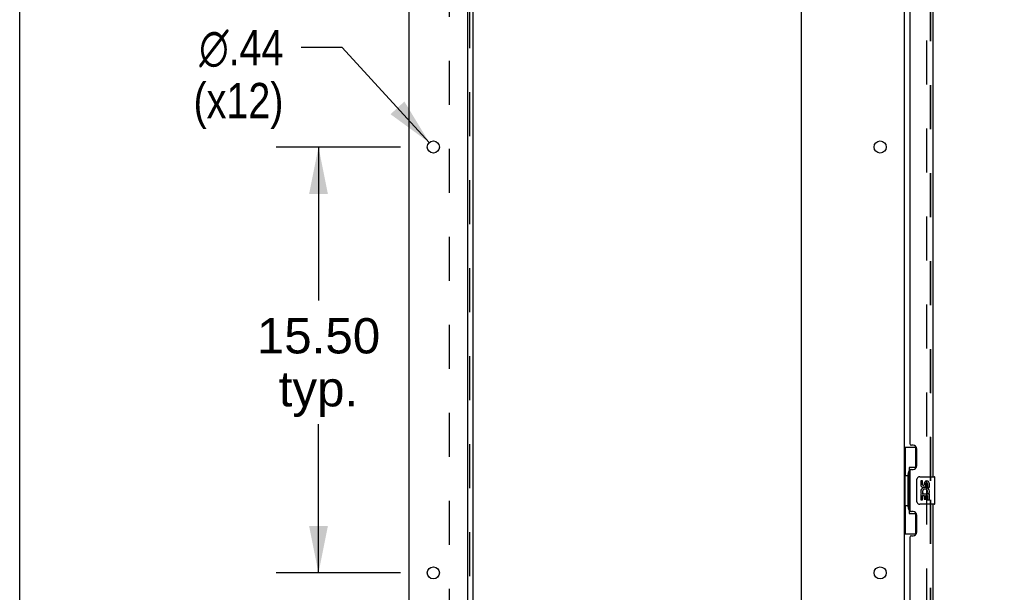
# Model space of a CAD drawing. Header units: inches. Extents: x 0 to 291, y 0 to 188.
# Tile 6 of 26: x 0 to 36, y 104 to 125. Entities that reach past the tile are written whole.
import ezdxf

# ---------------------------------------------------------------- set-up
doc = ezdxf.new("R2010")
doc.units = ezdxf.units.IN
doc.header["$LTSCALE"] = 16.01262
doc.header["$MEASUREMENT"] = 0
doc.linetypes.add('HIDDEN', pattern=[0.2, 0.1, -0.1])
doc.layers.get('0').update_dxf_attribs({"linetype": 'CONTINUOUS'})
for name, color, linetype in [('DEFAULT_2', 8, 'HIDDEN'), ('DIMENSIONS', 7, 'CONTINUOUS'), ('MASTER_DOOR_ASSEMBLY', 7, 'CONTINUOUS'), ('SLAVE_DOOR_ASSEMBLY', 7, 'CONTINUOUS'), ('SUBPANEL', 7, 'CONTINUOUS')]:
    doc.layers.add(name, color=color, linetype=linetype)
doc.styles.get("Standard").update_dxf_attribs({"font": 'arial.ttf'})
doc.styles.add('TEXTSTYLE_1', font='gdt', dxfattribs={"width": 0.8})
doc.dimstyles.new('DIMSTYLE_1', dxfattribs={"dimtxt": 1.284435, "dimasz": 1.71258, "dimexe": 0.09, "dimexo": 0.07, "dimgap": 0.0375, "dimtad": 0, "dimtih": 1, "dimtoh": 1, "dimzin": 4, "dimdsep": 46, "dimtxsty": 'Standard', "dimblk": '_FILLED', "dimblk1": '_FILLED', "dimblk2": '_FILLED', "dimcen": 0.09, "dimadec": 3, "dimazin": 1, "dimtfac": 1, "dimtdec": 3, "dimtofl": 0, "dimtmove": 0, "dimatfit": 3, "dimldrblk": '_FILLED', "dimfxl": 0, "dimtolj": 1, "dimtzin": 4, "dimarcsym": 0})
doc.dimstyles.new('DIMSTYLE_2', dxfattribs={"dimtxt": 1.284435, "dimasz": 1.71258, "dimexe": 0.09, "dimexo": 0.07, "dimgap": 0.09, "dimtad": 0, "dimtih": 1, "dimtoh": 1, "dimzin": 4, "dimdsep": 46, "dimtxsty": 'Standard', "dimblk": '_FILLED', "dimblk1": '_FILLED', "dimblk2": '_FILLED', "dimcen": 0.09, "dimadec": 3, "dimazin": 1, "dimtfac": 1, "dimtdec": 3, "dimtofl": 0, "dimtmove": 0, "dimatfit": 1, "dimldrblk": '_FILLED', "dimfxl": 0, "dimtolj": 1, "dimtzin": 4, "dimarcsym": 0})

# ---------------------------------------------------------------- blocks, each defined once
blk = doc.blocks.new('_FILLED')
at = {"color": 0, "linetype": 'ByBlock'}
blk.add_solid([(0, 0), (-1, 0.2), (-1, -0.2)], dxfattribs=at)
blk = doc.blocks.new('*D7')
at = {"layer": 'DIMENSIONS', "color": 2, "linetype": 'Continuous'}
for p, q in [((34.178, 133.957), (41.251, 133.957)), ((39.709, 133.957), (39.709, 99.1)), ((39.709, 59.457), (39.709, 94.605)), ((34.178, 59.457), (41.251, 59.457))]:
    blk.add_line(p, q, dxfattribs=at)
at = {"layer": 'DIMENSIONS', "color": 2, "linetype": 'Continuous', "xscale": 1.7125797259, "yscale": 1.7125797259, "zscale": 1.7125797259}
for p, rotation in [((39.709, 133.957), 90), ((39.709, 59.457), 270)]:
    blk.add_blockref('_FILLED', p, dxfattribs=dict(at, rotation=rotation))
at = {"layer": 'DIMENSIONS', "color": 2, "linetype": 'Continuous', "insert": (39.709, 98.458), "char_height": 1.2844, "width": 6.57019, "attachment_point": 2, "line_spacing_factor": 0.9}
blk.add_mtext('74.50\\PDOORS', dxfattribs=at)
blk = doc.blocks.new('*D11')
at = {"layer": 'DIMENSIONS', "color": 2, "linetype": 'Continuous'}
for p, q in [((13.844, 119.957), (9.326, 119.957)), ((10.867, 119.957), (10.867, 114.371)), ((10.867, 104.457), (10.867, 109.876)), ((13.844, 104.457), (9.326, 104.457))]:
    blk.add_line(p, q, dxfattribs=at)
at = {"layer": 'DIMENSIONS', "color": 2, "linetype": 'Continuous', "xscale": 1.7125797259, "yscale": 1.7125797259, "zscale": 1.7125797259}
for p, rotation in [((10.867, 119.957), 90), ((10.867, 104.457), 270)]:
    blk.add_blockref('_FILLED', p, dxfattribs=dict(at, rotation=rotation))
at = {"layer": 'DIMENSIONS', "color": 2, "linetype": 'Continuous', "insert": (10.867, 113.729), "char_height": 1.2844, "width": 4.48836, "attachment_point": 2, "line_spacing_factor": 0.9}
blk.add_mtext('15.50\\Ptyp.', dxfattribs=at)
blk = doc.blocks.new('*D12')
at = {"layer": 'DIMENSIONS', "color": 2, "linetype": 'Continuous'}
for p, q in [((11.733, 123.574), (10.234, 123.574)), ((14.895, 120.118), (11.733, 123.574))]:
    blk.add_line(p, q, dxfattribs=at)
at = {"layer": 'DIMENSIONS', "color": 2, "linetype": 'Continuous', "xscale": 1.7125797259, "yscale": 1.7125797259, "zscale": 1.7125797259, "rotation": 312.4604000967}
blk.add_blockref('_FILLED', (14.895, 120.118), dxfattribs=at)
at = {"layer": 'DIMENSIONS', "color": 2, "linetype": 'Continuous', "insert": (9.592, 124.216), "char_height": 1.28443, "width": 4.20505, "attachment_point": 3, "line_spacing_factor": 0.9, "style": 'TEXTSTYLE_1'}
blk.add_mtext('{\\fgdt;n}\\fArial;.44\\P(x12)', dxfattribs=at)

msp = doc.modelspace()

# ---------------------------------------------------------------- linework, layer by layer
at = {"color": 7, "linetype": 'Continuous'}
msp.add_line((0, 0), (0, 188.384), dxfattribs=at)
at = {"color": 3, "linetype": 'Continuous'}
for p, q in [((14.168, 56.811), (14.168, 136.603)), ((16.293, 58.832), (16.293, 133.207)), ((28.418, 133.207), (28.418, 58.832)), ((32.168, 133.259), (32.168, 60.155))]:
    msp.add_line(p, q, dxfattribs=at)
for centre in [(15.043, 119.957), (31.293, 119.957), (15.043, 104.457), (31.293, 104.457)]:
    msp.add_circle(centre, 0.219, dxfattribs=at)
at = {"layer": 'DEFAULT_2', "color": 8, "linetype": 'HIDDEN'}
msp.add_line((32.981, 133.441), (32.981, 59.972), dxfattribs=at)
at = {"layer": 'MASTER_DOOR_ASSEMBLY', "color": 8, "linetype": 'HIDDEN'}
for p, q in [((33.122, 128.612), (33.122, 107.802)), ((33.122, 107.112), (33.122, 86.302))]:
    msp.add_line(p, q, dxfattribs=at)
at = {"layer": 'SLAVE_DOOR_ASSEMBLY', "color": 8, "linetype": 'HIDDEN'}
for p, q in [((33.122, 107.802), (33.122, 128.612)), ((33.122, 86.302), (33.122, 107.112))]:
    msp.add_line(p, q, dxfattribs=at)
at = {"layer": 'SLAVE_DOOR_ASSEMBLY', "color": 3, "linetype": 'Continuous'}
for p, q in [((33.226, 107.957), (33.226, 128.457)), ((32.372, 127.249), (32.372, 109.164)), ((32.492, 109.104), (32.432, 109.104)), ((32.622, 108.354), (32.622, 108.974)), ((32.372, 108.164), (32.372, 106.749)), ((32.432, 108.224), (32.492, 108.224)), ((33.226, 86.457), (33.226, 106.957)), ((32.492, 106.689), (32.432, 106.689)), ((32.622, 105.939), (32.622, 106.559)), ((32.372, 105.749), (32.372, 87.664)), ((32.432, 105.809), (32.492, 105.809))]:
    msp.add_line(p, q, dxfattribs=at)
at = {"layer": 'SLAVE_DOOR_ASSEMBLY', "color": 7, "linetype": 'Continuous'}
for p, q in [((32.168, 109.032), (32.608, 109.032)), ((32.207, 109.032), (32.207, 108.007)), ((32.572, 109.032), (32.572, 108.252)), ((32.345, 108.297), (32.345, 106.617)), ((32.572, 108.297), (32.345, 108.297)), ((32.185, 108.007), (32.185, 106.907)), ((32.185, 108.007), (32.308, 108.007)), ((32.308, 108.037), (32.308, 108.057)), ((32.308, 106.907), (32.308, 108.007)), ((32.631, 107.057), (32.631, 107.857)), ((32.731, 107.957), (33.271, 107.957)), ((32.769, 107.802), (32.769, 107.666)), ((32.832, 107.802), (32.769, 107.802)), ((32.832, 107.666), (32.832, 107.802)), ((33.286, 106.972), (33.286, 107.942)), ((32.897, 107.729), (32.897, 107.66)), ((32.957, 107.666), (32.957, 107.708)), ((33.02, 107.708), (33.02, 107.572)), ((33.02, 107.572), (33.083, 107.572)), ((33.083, 107.572), (33.083, 107.708)), ((32.769, 107.341), (32.769, 107.111)), ((32.787, 107.341), (32.769, 107.341)), ((32.769, 107.111), (32.832, 107.111)), ((32.821, 107.341), (32.849, 107.36)), ((32.821, 107.341), (33.083, 107.341)), ((32.832, 107.111), (32.832, 107.278)), ((32.832, 107.278), (32.897, 107.278)), ((32.897, 107.278), (32.897, 107.142)), ((32.897, 107.142), (32.957, 107.142)), ((32.957, 107.142), (32.957, 107.278)), ((32.957, 107.278), (33.02, 107.278)), ((33.012, 107.377), (33.07, 107.352)), ((33.02, 107.278), (33.02, 107.111)), ((33.02, 107.111), (33.083, 107.111)), ((33.083, 107.111), (33.083, 107.341)), ((32.185, 106.907), (32.308, 106.907)), ((32.207, 106.907), (32.207, 105.882)), ((32.308, 106.856), (32.308, 106.876)), ((33.271, 106.957), (32.731, 106.957)), ((32.345, 106.617), (32.572, 106.617)), ((32.572, 106.661), (32.572, 105.882)), ((32.168, 105.882), (32.608, 105.882))]:
    msp.add_line(p, q, dxfattribs=at)
for points in [[(32.345, 108.273), (32.345, 108.27), (32.346, 108.266), (32.347, 108.262), (32.348, 108.257), (32.35, 108.253), (32.352, 108.248), (32.354, 108.242), (32.357, 108.236), (32.36, 108.23), (32.364, 108.223), (32.369, 108.215), (32.373, 108.208), (32.379, 108.199), (32.381, 108.196)], [(32.631, 107.857), (32.631, 107.863), (32.632, 107.869), (32.633, 107.875), (32.634, 107.881), (32.636, 107.887), (32.638, 107.893)], [(32.381, 106.718), (32.379, 106.714), (32.373, 106.706), (32.369, 106.698), (32.364, 106.69), (32.36, 106.684), (32.357, 106.677), (32.354, 106.671), (32.352, 106.666), (32.35, 106.66), (32.348, 106.656), (32.347, 106.651), (32.346, 106.647), (32.345, 106.644), (32.345, 106.64)], [(32.638, 107.02), (32.636, 107.026), (32.634, 107.032), (32.633, 107.038), (32.632, 107.044), (32.631, 107.05), (32.631, 107.057)]]:
    msp.add_lwpolyline(points, dxfattribs=at)
at = {"layer": 'SLAVE_DOOR_ASSEMBLY', "color": 3, "linetype": 'Continuous'}
for centre, radius, start, end in [((32.432, 109.164), 0.06, 180, 270), ((32.492, 108.974), 0.13, 0, 90), ((32.432, 108.164), 0.06, 90, 180), ((32.492, 108.354), 0.13, 270, 360), ((32.432, 106.749), 0.06, 180, 270), ((32.492, 106.559), 0.13, 0, 90), ((32.432, 105.749), 0.06, 90, 180), ((32.492, 105.939), 0.13, 270, 360)]:
    msp.add_arc(centre, radius, start, end, dxfattribs=at)
at = {"layer": 'SLAVE_DOOR_ASSEMBLY', "color": 7, "linetype": 'Continuous'}
for centre, radius, start, end in [((32.731, 107.857), 0.1, 90, 158.7946), ((32.989, 107.708), 0.0943, 68.6999, 167.4338), ((32.989, 107.708), 0.0943, 0, 68.6704), ((33.271, 107.942), 0.015, 0, 90), ((32.923, 107.414), 0.154, 161.4199, 206.1963), ((32.863, 107.666), 0.0943, 180, 360), ((32.926, 107.415), 0.157, 336.5966, 161.8791), ((32.863, 107.666), 0.0314, 180, 261.2295), ((32.926, 107.415), 0.0943, 336.5966, 215.1122), ((32.862, 107.671), 0.0362, 263.4285, 341.7628), ((32.989, 107.708), 0.0314, 0, 180.0485), ((32.926, 107.415), 0.157, 205.737, 207.8532), ((32.731, 107.057), 0.1, 201.205, 270), ((33.271, 106.972), 0.015, 270, 360)]:
    msp.add_arc(centre, radius, start, end, dxfattribs=at)
for centre, start_param, end_param in [((32.412, 108.047), 0.699287, 1.51401), ((32.412, 108.047), -4.655602, -3.84088), ((32.412, 106.866), 0.699287, 1.51401), ((32.412, 106.866), -4.655602, -3.84088)]:
    msp.add_ellipse(centre, major_axis=(0, 0.18), ratio=0.579493, start_param=start_param, end_param=end_param, dxfattribs=at)
at = {"layer": 'SUBPANEL', "color": 3, "linetype": 'Continuous'}
msp.add_line((16.497, 60.863), (16.497, 132.55), dxfattribs=at)
at = {"layer": 'SUBPANEL', "color": 8, "linetype": 'HIDDEN'}
for p, q in [((16.372, 62.703), (16.372, 130.711)), ((15.622, 126.3), (15.622, 67.113))]:
    msp.add_line(p, q, dxfattribs=at)

# ---------------------------------------------------------------- dimensions: what is measured, and where the dimension line sits
at = {"layer": 'DIMENSIONS', "color": 2, "linetype": 'Continuous'}
for base, p1, p2, text, picture, middle in [((39.709, 59.457), (34.108, 133.957), (34.108, 59.457), '<>\\PDOORS', '*D7', (39.709, 96.853)), ((10.867, 104.457), (13.914, 119.957), (13.914, 104.457), '<>\\Ptyp.', '*D11', (10.867, 112.124))]:
    dim = msp.add_linear_dim(base=base, p1=p1, p2=p2, angle=270, text=text, dimstyle='DIMSTYLE_1', dxfattribs=at)
    dim.commit()
    dim.dimension.update_dxf_attribs({"geometry": picture, "text_midpoint": middle, "dimtype": 160})
dim = msp.add_diameter_dim_2p(p1=(14.895, 120.118), p2=(15.191, 119.795), text='%%c<>\\P(x12)', dimstyle='DIMSTYLE_2', override={"dimpost": '<>'}, dxfattribs=at)
dim.commit()
dim.dimension.update_dxf_attribs({"geometry": '*D12', "text_midpoint": (7.489, 122.611), "dimtype": 163})

doc.saveas('drawing.dxf')
